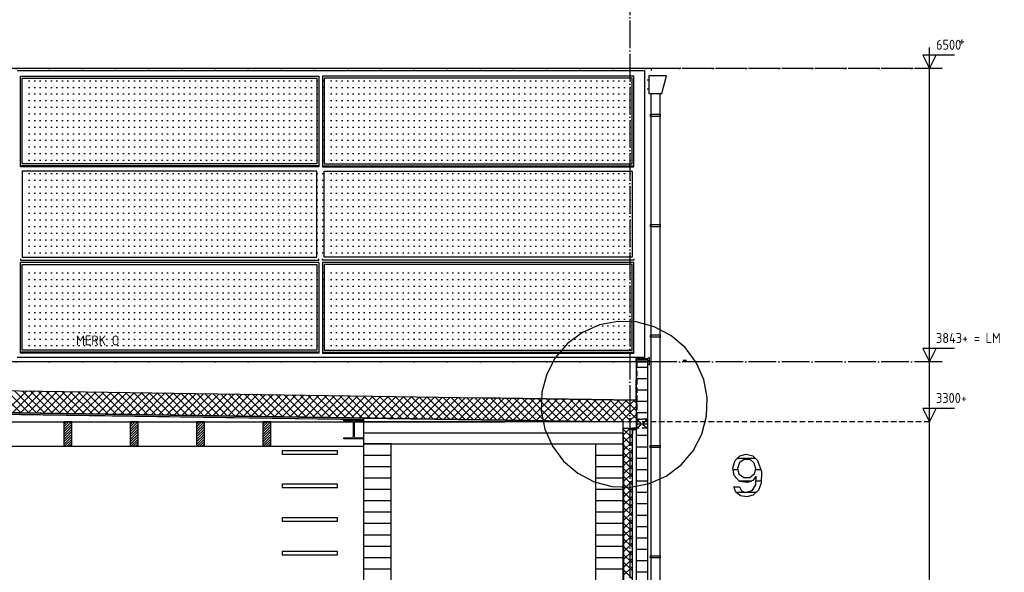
# Model space of a CAD drawing. Extents: x -34050 to 15826, y -13300 to 25096.
# Tile 14 of 40: x -10756 to -1846, y -5454 to -447. Entities that reach past the tile are written whole.
import ezdxf

# ---------------------------------------------------------------- set-up
doc = ezdxf.new("R2010")
doc.units = 0
doc.header["$MEASUREMENT"] = 0
for name, pattern in [('DASHDOT', [300, 250, -25, 0, -25]), ('DASHED', [75, 50, -25]), ('DOT', [50, 0, -50])]:
    doc.linetypes.add(name, pattern=pattern)
for name, color, linetype in [('LAYER01', 7, 'CONTINUOUS'), ('LAYER05', 7, 'CONTINUOUS'), ('LAYER107', 2, 'DOT'), ('LAYER21', 5, 'CONTINUOUS'), ('LAYER28', 1, 'CONTINUOUS'), ('LAYER30', 1, 'CONTINUOUS'), ('LAYER47', 2, 'CONTINUOUS'), ('LAYER49', 2, 'CONTINUOUS'), ('LAYER52', 7, 'DASHED')]:
    doc.layers.add(name, color=color, linetype=linetype)
doc.styles.get("Standard").update_dxf_attribs({"font": 'isocp.shx'})

msp = doc.modelspace()

# ---------------------------------------------------------------- linework, layer by layer
at = {"layer": 'LAYER01', "color": 1, "linetype": 'DASHDOT'}
for p, q in [((-5233.81235, 4645.8111), (-5233.81235, -10884.2514)), ((-2409.87435, -890.78255), (-31183.2489, -890.78255)), ((-2409.87435, -3547.781), (-31183.2489, -3547.781))]:
    msp.add_line(p, q, dxfattribs=at)
at = {"layer": 'LAYER01', "color": 5, "linetype": 'Continuous'}
for p, q in [((-2522.2494, -890.78255), (-2522.2494, -698.2817)), ((-2295.9997, -768.28135), (-2582.24905, -768.28135)), ((-2582.24905, -768.28135), (-2522.2494, -890.78255)), ((-2522.2494, -890.78255), (-2462.24975, -768.28135)), ((-2522.2494, -10040.78215), (-2522.2494, -890.78255)), ((-2522.2494, -3451.68725), (-2522.2494, -3259.18885)), ((-2295.9997, -3425.2823), (-2582.24905, -3425.2823)), ((-2582.24905, -3425.2823), (-2522.2494, -3547.781)), ((-2522.2494, -3547.781), (-2462.24975, -3425.2823)), ((-4722.6261, -3535.1883), (-4751.2497, -3535.1883)), ((-4751.2497, -3535.1883), (-4745.2488, -3547.43765)), ((-4745.2488, -3547.43765), (-4745.2488, -3528.18755)), ((-4745.2488, -3547.43765), (-4739.25055, -3535.1883)), ((-10744.3115, -4008.955), (-10947.4083, -3805.85595)), ((-10888.9961, -4006.7814), (-10691.91055, -3809.6958)), ((-10672.52195, -4010.03305), (-10875.61875, -3806.93625)), ((-10819.32985, -4007.8266), (-10622.2496, -3810.7437)), ((-10600.7324, -4011.11105), (-10803.8292, -3808.0143)), ((-10749.6689, -4008.87415), (-10552.5856, -3811.79125)), ((-10528.94285, -4012.1914), (-10732.03965, -3809.09235)), ((-10680.0049, -4009.92205), (-10482.9193, -3812.83645)), ((-10457.1533, -4013.2694), (-10660.2501, -3810.17305)), ((-10610.3409, -4010.96725), (-10413.25835, -3813.88395)), ((-10385.36375, -4014.34745), (-10588.46055, -3811.25105)), ((-10540.6769, -4012.01475), (-10343.59435, -3814.93185)), ((-10313.5742, -4015.42815), (-10516.671, -3812.3291)), ((-10471.01595, -4013.06265), (-10273.93035, -3815.9771)), ((-10241.78465, -4016.5062), (-10444.88145, -3813.4094)), ((-10401.34965, -4014.1079), (-10204.26635, -3817.0246)), ((-10169.9951, -4017.58425), (-10373.0919, -3814.48745)), ((-10331.68565, -4015.1554), (-10134.6054, -3818.0725)), ((-10098.20555, -4018.66455), (-10301.30235, -3815.5655)), ((-10262.0247, -4016.2033), (-10064.9391, -3819.11775)), ((-10026.416, -4019.7426), (-10229.5128, -3816.6462)), ((-10192.3584, -4017.24815), (-9995.2751, -3820.16525)), ((-9954.62645, -4020.8233), (-10157.72325, -3817.72425)), ((-10122.6944, -4018.29605), (-9925.6134, -3821.21315)), ((-9882.8369, -4021.9013), (-10085.9337, -3818.80455)), ((-10053.0327, -4019.34355), (-9855.9471, -3822.2584)), ((-9811.04735, -4022.97935), (-10014.14415, -3819.8826)), ((-9983.3664, -4020.3888), (-9786.28385, -3823.3059)), ((-9739.2578, -4024.0597), (-9942.3546, -3820.9606)), ((-9913.7024, -4021.4367), (-9716.62215, -3824.3538)), ((-9667.46825, -4025.1377), (-9870.56505, -3822.04095)), ((-9844.04145, -4022.4842), (-9646.95585, -3825.399)), ((-9595.6787, -4026.21575), (-9798.7755, -3823.11895)), ((-9774.37745, -4023.5321), (-9577.29185, -3826.44655)), ((-9523.88915, -4027.29605), (-9726.98595, -3824.197)), ((-9704.71115, -4024.57735), (-9507.6309, -3827.49445)), ((-9452.0996, -4028.3741), (-9655.1964, -3825.2777)), ((-9635.0502, -4025.62485), (-9437.9669, -3828.5446)), ((-9380.31005, -4029.45215), (-9583.40685, -3826.35575)), ((-9565.3862, -4026.67275), (-9368.30065, -3829.58715)), ((-9308.5205, -4030.53285), (-9511.6173, -3827.4338)), ((-9495.7199, -4027.71795), (-9298.6389, -3830.6347)), ((-9236.73095, -4031.61085), (-9439.82775, -3828.5141)), ((-9164.9414, -4032.6912), (-9368.0382, -3829.59215)), ((-9093.15185, -4033.76925), (-9296.24865, -3830.67015)), ((-2522.2494, -3994.6884), (-2522.2494, -3802.18775)), ((-9426.0582, -4028.7655), (-9228.9757, -3831.68525)), ((-9356.3942, -4029.8134), (-9159.3094, -3832.7278)), ((-9286.7279, -4030.8586), (-9089.64765, -3833.77535)), ((-9021.3623, -4034.84725), (-9224.4591, -3831.75085)), ((-9217.06695, -4031.90615), (-9019.98365, -3834.8259)), ((-8949.57275, -4035.92795), (-9152.66955, -3832.8289)), ((-9147.40295, -4032.95405), (-8950.3174, -3835.86845)), ((-8877.7832, -4037.006), (-9080.87995, -3833.90925)), ((-9077.73895, -4033.99885), (-8880.65645, -3836.91865)), ((-8805.99365, -4038.08405), (-9009.0904, -3834.98725)), ((-9008.07495, -4035.04675), (-8810.99245, -3837.96615)), ((-8938.414, -4036.0943), (-8741.32845, -3839.0091)), ((-8734.2041, -4039.16435), (-8937.30085, -3836.0653)), ((-8868.7477, -4037.1395), (-8671.66445, -3840.0593)), ((-8662.41455, -4040.2424), (-8865.5113, -3837.146)), ((-8799.0837, -4038.1874), (-8602.0012, -3841.1068)), ((-8590.625, -4041.3204), (-8793.72175, -3838.22365)), ((-8729.42275, -4039.2349), (-8532.3372, -3842.14975)), ((-8518.83545, -4042.40075), (-8721.9322, -3839.3017)), ((-8659.75645, -4040.28015), (-8462.6732, -3843.1999)), ((-8447.0459, -4043.4788), (-8650.14265, -3840.3824)), ((-8590.09245, -4041.32805), (-8393.01225, -3844.24745)), ((-8375.25635, -4044.5568), (-8578.3531, -3841.4604)), ((-8520.43075, -4042.37555), (-8323.3452, -3845.29)), ((-8303.4668, -4045.6375), (-8506.56355, -3842.53845)), ((-8450.7675, -4043.42575), (-8253.68195, -3846.34055)), ((-8231.67725, -4046.71555), (-8434.774, -3843.61875)), ((-8381.10045, -4044.4687), (-8184.02025, -3847.3881)), ((-8159.8854, -4047.7936), (-8362.98445, -3844.6968)), ((-8311.4395, -4045.5162), (-8114.35395, -3848.43065)), ((-8088.09585, -4048.8739), (-8291.1949, -3845.77485)), ((-8241.7755, -4046.5664), (-8044.68995, -3849.4812)), ((-8016.3063, -4049.95195), (-8219.40535, -3846.85555)), ((-8172.1092, -4047.60935), (-7975.029, -3850.5287)), ((-7944.51675, -4051.03265), (-8147.6158, -3847.9336)), ((-8102.44825, -4048.6595), (-7905.3627, -3851.57395)), ((-7872.7272, -4052.11065), (-8075.82625, -3849.0139)), ((-8032.78425, -4049.70705), (-7835.6987, -3852.62145)), ((-7800.93765, -4053.1887), (-8004.0367, -3850.09195)), ((-7963.118, -4050.7496), (-7766.037, -3853.66935)), ((-7729.1481, -4054.26905), (-7932.24715, -3851.16995)), ((-7893.45625, -4051.80015), (-7696.37375, -3854.71685)), ((-7657.35855, -4055.34705), (-7860.4576, -3852.25065)), ((-7823.79225, -4052.84765), (-7626.70745, -3855.7621)), ((-7585.569, -4056.4251), (-7788.66805, -3853.3283)), ((-7754.126, -4053.89025), (-7557.04575, -3856.81)), ((-7513.77945, -4057.5054), (-7716.8785, -3854.40635)), ((-7684.46505, -4054.9408), (-7487.38175, -3857.8575)), ((-7441.9899, -4058.58345), (-7645.08895, -3855.48705)), ((-7614.80105, -4055.9883), (-7417.71545, -3858.90275)), ((-7370.20035, -4059.6615), (-7573.2994, -3856.5651)), ((-7545.13475, -4057.03085), (-7348.0545, -3859.95065)), ((-7298.4108, -4060.7422), (-7501.50985, -3857.64315)), ((-7475.4738, -4058.08105), (-7278.3905, -3860.99815)), ((-7226.62125, -4061.8202), (-7429.7203, -3858.72345)), ((-7405.8098, -4059.12895), (-7208.7242, -3862.0434)), ((-7154.8317, -4062.89825), (-7357.93075, -3859.8015)), ((-7336.1458, -4060.1742), (-7139.0625, -3863.0913)), ((-7083.04215, -4063.9786), (-7286.1412, -3860.8795)), ((-7266.4818, -4061.2217), (-7069.39925, -3864.1388)), ((-7011.2526, -4065.0566), (-7214.35165, -3861.9602)), ((-7196.82085, -4062.2696), (-6999.73525, -3865.184)), ((-6939.46305, -4066.1373), (-7142.5621, -3863.03825)), ((-7127.15455, -4063.3148), (-6930.07125, -3866.2319)), ((-6867.6735, -4067.21535), (-7070.77255, -3864.1163)), ((-7057.49055, -4064.36235), (-6860.4103, -3867.27945)), ((-6795.88395, -4068.2934), (-6998.983, -3865.1966)), ((-6987.82885, -4065.41025), (-6790.74325, -3868.32465)), ((-6724.0944, -4069.3737), (-6927.19345, -3866.27465)), ((-6918.1656, -4066.45775), (-6721.08, -3869.3722)), ((-6652.30485, -4070.45175), (-6855.4039, -3867.3527)), ((-6848.4993, -4067.503), (-6651.4183, -3870.42005)), ((-6580.5153, -4071.52975), (-6783.61435, -3868.4334)), ((-6778.8376, -4068.55085), (-6581.752, -3871.4653)), ((-6508.72575, -4072.61045), (-6711.8248, -3869.51105)), ((-6709.1736, -4069.5984), (-6512.088, -3872.5128)), ((-6436.9362, -4073.68815), (-6640.03525, -3870.59175)), ((-6639.5073, -4070.6436), (-6442.42705, -3873.5607)), ((-6569.84635, -4071.6915), (-6372.76075, -3874.60595)), ((-6365.14625, -4074.76615), (-6568.2457, -3871.66975)), ((-6500.18235, -4072.73905), (-6303.09675, -3875.65345)), ((-6293.3567, -4075.84685), (-6496.45615, -3872.7478)), ((-6430.51605, -4073.78425), (-6233.43545, -3876.70135)), ((-6221.56715, -4076.9249), (-6424.6666, -3873.8281)), ((-6360.8547, -4074.83175), (-6163.77145, -3877.74885)), ((-6149.7776, -4078.00295), (-6352.87665, -3874.90615)), ((-6291.1907, -4075.87965), (-6094.10515, -3878.7941)), ((-6077.98805, -4079.08325), (-6281.0871, -3875.9842)), ((-6221.52445, -4076.9249), (-6024.4438, -3879.842)), ((-6006.1985, -4080.1613), (-6209.29755, -3877.0649)), ((-6151.8631, -4077.9724), (-5954.7802, -3880.8895)), ((-5934.40895, -4081.242), (-6137.508, -3878.14295)), ((-6082.1991, -4079.0203), (-5885.1139, -3881.93475)), ((-5862.6194, -4082.32), (-6065.71845, -3879.22095)), ((-6012.5328, -4080.06555), (-5815.4526, -3882.98265)), ((-5790.82985, -4083.39805), (-5993.9289, -3880.3013)), ((-5942.8715, -4081.11305), (-5745.78855, -3884.03015)), ((-5719.0403, -4084.4784), (-5922.13935, -3881.3793)), ((-5873.20785, -4082.16095), (-5676.1223, -3885.0754)), ((-5647.25075, -4085.5564), (-5850.3498, -3882.45735)), ((-5803.5412, -4083.2062), (-5606.46095, -3886.1229)), ((-5575.4612, -4086.63445), (-5778.56025, -3883.53805)), ((-5733.88025, -4084.2537), (-5536.79695, -3887.1708)), ((-5503.67165, -4087.71515), (-5706.7707, -3884.6157)), ((-5664.21625, -4085.3016), (-5467.13065, -3888.216)), ((-5431.8821, -4088.7928), (-5634.98115, -3885.69375)), ((-5594.5549, -4086.3491), (-5397.46935, -3889.26355)), ((-5360.09255, -4089.87085), (-5563.1916, -3886.77445)), ((-5524.8886, -4087.39435), (-5327.8057, -3890.3141)), ((-5288.303, -4090.95155), (-5491.39975, -3887.8525)), ((-5455.2273, -4088.44225), (-5258.1417, -3891.35665)), ((-5216.51345, -4092.02955), (-5419.6125, -3888.9328)), ((-5385.5633, -4089.48975), (-5188.4781, -3892.40415)), ((-5176.3447, -4061.4868), (-5347.82065, -3890.01085)), ((-5175.29945, -3991.82055), (-5276.0311, -3891.08885)), ((-5174.25425, -3922.1565), (-5204.24155, -3892.16955)), ((-5315.897, -4090.53495), (-5174.66315, -3949.30115)), ((-2295.9997, -3968.28115), (-2582.24905, -3968.28115)), ((-2582.24905, -3968.28115), (-2522.2494, -4090.78255)), ((-2522.2494, -4090.78255), (-2462.24975, -3968.28115)), ((-10309.9945, -4090.7799), (-10355.25055, -4136.0382)), ((-10332.62255, -4090.78255), (-10355.25055, -4113.4102)), ((-10287.36875, -4090.78255), (-10355.2475, -4158.66125)), ((-9732.6233, -4090.7799), (-9755.2513, -4113.4102)), ((-9709.99755, -4090.78255), (-9755.2513, -4136.0382)), ((-9687.36955, -4090.78255), (-9755.2513, -4158.66625)), ((-9109.99375, -4090.7799), (-9155.2498, -4136.0382)), ((-9132.62175, -4090.78255), (-9155.2498, -4113.4102)), ((-9087.3657, -4090.7799), (-9155.24675, -4158.66395)), ((-8532.62255, -4090.7799), (-8555.25055, -4113.4102)), ((-8509.9945, -4090.7799), (-8555.25055, -4136.0382)), ((-8487.36875, -4090.78255), (-8555.25055, -4158.66625)), ((-5246.23565, -4091.5825), (-5175.7389, -4021.0884)), ((-10284.25065, -4132.9178), (-10355.25055, -4203.92)), ((-10284.25065, -4155.5485), (-10355.25055, -4226.548)), ((-10284.24835, -4110.29015), (-10355.2475, -4181.29195)), ((-10284.25065, -4178.1765), (-10355.2475, -4249.1707)), ((-9684.2491, -4110.29015), (-9755.2536, -4181.29425)), ((-9684.2491, -4132.9178), (-9755.2513, -4203.9173)), ((-9684.24685, -4155.5435), (-9755.2513, -4226.54535)), ((-9684.2491, -4178.17155), (-9755.2513, -4249.17335)), ((-9084.2499, -4132.92045), (-9155.2498, -4203.92)), ((-9084.2499, -4155.5485), (-9155.2498, -4226.548)), ((-9084.2476, -4110.29245), (-9155.24675, -4181.29195)), ((-9084.2499, -4178.1765), (-9155.24675, -4249.1707)), ((-8484.24835, -4110.29015), (-8555.25285, -4181.29425)), ((-8484.25065, -4132.9178), (-8555.25055, -4203.9173)), ((-8484.25065, -4155.5458), (-8555.25055, -4226.54535)), ((-8484.25065, -4178.17385), (-8555.25055, -4249.17335)), ((-5293.8118, -4209.87015), (-5230.7194, -4146.7781)), ((-5213.8096, -4236.1538), (-5293.8118, -4156.15195)), ((-5213.8096, -4165.4423), (-5232.47415, -4146.7804)), ((-10284.25065, -4200.8045), (-10355.2475, -4271.7987)), ((-10284.2537, -4223.43255), (-10355.2475, -4294.42675)), ((-10284.2537, -4246.06055), (-10349.971, -4311.77825)), ((-10284.2537, -4268.6886), (-10327.34835, -4311.78095)), ((-9684.2491, -4223.4276), (-9755.2536, -4294.4294)), ((-9684.2491, -4200.79955), (-9755.2513, -4271.8014)), ((-9684.2491, -4246.0556), (-9749.9771, -4311.78095)), ((-9684.24685, -4268.68095), (-9727.3491, -4311.78095)), ((-9084.2476, -4200.79955), (-9155.24675, -4271.7987)), ((-9084.2476, -4223.4276), (-9155.24675, -4294.42675)), ((-9084.2499, -4246.0556), (-9149.97025, -4311.77825)), ((-9084.2499, -4268.68325), (-9127.3422, -4311.77825)), ((-8484.2537, -4223.42985), (-8555.25285, -4294.4294)), ((-8484.25065, -4200.80185), (-8555.25055, -4271.8014)), ((-8484.2537, -4246.0579), (-8549.97635, -4311.78095)), ((-8484.25065, -4268.68325), (-8527.34835, -4311.78095)), ((-5293.8118, -4280.58205), (-5213.81225, -4200.5825)), ((-5213.8096, -4306.8653), (-5293.8118, -4226.8635)), ((-5293.80915, -4351.2909), (-5213.8096, -4271.29135)), ((-10284.25065, -4291.31125), (-10304.7203, -4311.78095)), ((-9684.24685, -4291.309), (-9704.72105, -4311.78095)), ((-9084.2499, -4291.31125), (-9104.71955, -4311.78095)), ((-8484.25065, -4291.31125), (-8504.7226, -4311.7836)), ((-5213.8096, -4377.57455), (-5293.8118, -4297.57235)), ((-5293.8118, -4422.0024), (-5213.81225, -4342.00285)), ((-5293.81445, -4492.7166), (-5213.8096, -4412.7117)), ((-5213.8096, -4448.28605), (-5293.8118, -4368.28385)), ((-5213.8096, -4518.99755), (-5293.8118, -4438.99535)), ((-5293.8118, -4563.42545), (-5213.81225, -4483.4236)), ((-5213.8096, -4589.7068), (-5293.8118, -4509.70725)), ((-5293.81445, -4634.13695), (-5213.8096, -4554.13245)), ((-5213.8096, -4660.4183), (-5293.8118, -4580.4161)), ((-5293.8118, -4704.8462), (-5213.81225, -4624.844)), ((-5213.8096, -4731.12715), (-5293.8118, -4651.1276)), ((-5293.8118, -4775.5577), (-5213.81225, -4695.55815)), ((-5213.8096, -4801.8387), (-5293.8118, -4721.83915)), ((-5293.8118, -4846.26655), (-5213.8096, -4766.267)), ((-5213.8096, -4872.5502), (-5293.8118, -4792.54835)), ((-5293.8118, -4916.97805), (-5213.81225, -4836.97855)), ((-5213.8096, -4943.25945), (-5293.8118, -4863.2599)), ((-5213.8096, -5013.97095), (-5293.8118, -4933.9714)), ((-5293.8118, -5058.3988), (-5213.81225, -4978.3993)), ((-5293.80915, -4987.6873), (-5213.8096, -4907.68775)), ((-5213.8096, -5084.68245), (-5293.8118, -5004.68025)), ((-5213.81225, -5155.3913), (-5293.8118, -5075.39175)), ((-5293.80915, -5129.10765), (-5213.8096, -5049.1081)), ((-5293.8118, -5199.8192), (-5213.81225, -5119.81965)), ((-5213.81225, -5226.10285), (-5293.8118, -5146.1033)), ((-5293.81445, -5270.53335), (-5213.8096, -5190.52885)), ((-5213.81225, -5296.81435), (-5293.8118, -5216.8125)), ((-5293.8118, -5341.2426), (-5213.8096, -5261.2404)), ((-5213.81225, -5367.52355), (-5293.8118, -5287.52405)), ((-5293.8118, -5411.9541), (-5213.81225, -5331.95455)), ((-5213.81225, -5438.2351), (-5293.8118, -5358.23555)), ((-5293.8118, -5482.66295), (-5213.8096, -5402.6634)), ((-5213.81225, -5508.9466), (-5293.8118, -5428.9444))]:
    msp.add_line(p, q, dxfattribs=at)
at = {"layer": 'LAYER01', "color": 1, "linetype": 'Continuous'}
for p, q in [((-5038.81185, -890.78255), (-27449.81385, -890.78255)), ((-5038.81185, -908.7805), (-5038.81185, -890.78255)), ((-5173.8125, -3547.781), (-27652.24915, -3547.781)), ((-5080.12465, -3518.12475), (-5180.56335, -3520.75005)), ((-5180.56335, -3520.75005), (-5180.56335, -3546.751)), ((-5173.24945, -3529.12445), (-5073.2502, -3529.12445)), ((-5173.24945, -3547.12485), (-5173.24945, -3529.12445)), ((-5073.2502, -3547.12485), (-5173.24945, -3547.12485)), ((-5056.12565, -3508.12455), (-5080.12465, -3518.12475)), ((-5073.2502, -3529.12445), (-5073.2502, -3547.12485)), ((-5056.12565, -3575.1251), (-5056.12565, -3508.12455)), ((-5066.1255, -3567.12455), (-5056.12565, -3575.1251)), ((-16340.06195, -3724.81385), (-5173.8125, -3892.62655)), ((-5173.8125, -3892.62655), (-5176.8116, -4092.62545)), ((-7643.25105, -4073.5317), (-16429.187, -3941.5001)), ((-16428.9383, -3923.4997), (-7643.0008, -4055.5313)), ((-5176.8116, -4092.62545), (-16343.06335, -3924.8127)), ((-7643.25105, -4073.5317), (-11106.8115, -4018.6241)), ((-11106.8115, -4090.78255), (-6365.3763, -4090.78255)), ((-10284.25065, -4090.78255), (-10355.25055, -4090.78255)), ((-10355.25055, -4090.78255), (-10355.25055, -4311.78095)), ((-10284.25065, -4311.78095), (-10284.25065, -4090.78255)), ((-9684.2491, -4090.78255), (-9755.2513, -4090.78255)), ((-9755.2513, -4090.78255), (-9755.2513, -4311.78095)), ((-9684.2491, -4311.78095), (-9684.2491, -4090.78255)), ((-9084.2499, -4090.78255), (-9155.2498, -4090.78255)), ((-9155.2498, -4090.78255), (-9155.2498, -4311.78095)), ((-9084.2499, -4311.78095), (-9084.2499, -4090.78255)), ((-8484.25065, -4090.78255), (-8555.25055, -4090.78255)), ((-8555.25055, -4090.78255), (-8555.25055, -4311.78095)), ((-8484.25065, -4311.78095), (-8484.25065, -4090.78255)), ((-7643.25105, -4090.78255), (-7643.0008, -4055.5313)), ((-7643.0008, -4055.5313), (-7643.25105, -4073.5317)), ((-7643.25105, -4090.78255), (-7643.25105, -4073.5317)), ((-6365.3763, -4090.78255), (-7643.25105, -4090.78255)), ((-5293.8118, -4090.78255), (-7643.25105, -4090.78255)), ((-7643.0008, -4055.5313), (-5293.8118, -4090.78255)), ((-5293.8118, -8015.78215), (-5293.8118, -4146.7804)), ((-5293.8118, -4146.7804), (-5213.81225, -4146.7804)), ((-5213.81225, -4146.7804), (-5213.81225, -8015.78215)), ((-11106.8115, -4311.78095), (-7643.25105, -4311.78095)), ((-10355.25055, -4311.78095), (-10284.25065, -4311.78095)), ((-9755.2513, -4311.78095), (-9684.2491, -4311.78095)), ((-9155.2498, -4311.78095), (-9084.2499, -4311.78095)), ((-8555.25055, -4311.78095), (-8484.25065, -4311.78095)), ((-7880.56335, -4352.50015), (-8380.56335, -4352.50015)), ((-8380.56335, -4352.50015), (-8380.56335, -4382.5001)), ((-7880.56335, -4382.5001), (-7880.56335, -4352.50015)), ((-8380.56335, -4382.5001), (-7880.56335, -4382.5001)), ((-7880.56335, -4656.34345), (-8380.56335, -4656.34345)), ((-8380.56335, -4656.34345), (-8380.56335, -4686.3434)), ((-8380.56335, -4686.3434), (-7880.56335, -4686.3434)), ((-7880.56335, -4686.3434), (-7880.56335, -4656.34345)), ((-7880.56335, -4960.15665), (-8380.56335, -4960.15665)), ((-8380.56335, -4960.15665), (-8380.56335, -4990.15615)), ((-7880.56335, -4990.15615), (-7880.56335, -4960.15665)), ((-8380.56335, -4990.15615), (-7880.56335, -4990.15615)), ((-7880.56335, -5263.99995), (-8380.56335, -5263.99995)), ((-8380.56335, -5263.99995), (-8380.56335, -5293.9995)), ((-8380.56335, -5293.9995), (-7880.56335, -5293.9995)), ((-7880.56335, -5293.9995), (-7880.56335, -5263.99995))]:
    msp.add_line(p, q, dxfattribs=at)
at = {"layer": 'LAYER01', "color": 5, "linetype": 'DASHED'}
for p, q in [((-2522.2494, -890.78255), (-5304.00125, -890.78255)), ((-2522.2494, -4090.78255), (-5253.99895, -4090.78255)), ((-5173.8125, -4065.96795), (-5073.81325, -4065.96795)), ((-5173.8125, -4148.96925), (-5073.81325, -4065.96795)), ((-5073.81325, -4065.96795), (-5173.8125, -4065.96795)), ((-5173.8125, -4065.96795), (-5073.81325, -4148.96925)), ((-5073.81325, -4065.96795), (-5073.81325, -4148.96925)), ((-5073.81325, -4148.96925), (-5173.8125, -4148.96925))]:
    msp.add_line(p, q, dxfattribs=at)
at = {"layer": 'LAYER01', "color": 3, "linetype": 'DOT'}
for p, q in [((-10669.24975, -1000.1382), (-7938.0638, -1000.1382)), ((-10669.24975, -1060.13785), (-7938.0638, -1060.13785)), ((-7938.0638, -1000.1382), (-5152.81295, -1000.1382)), ((-7938.0638, -1060.13785), (-5152.81295, -1060.13785)), ((-10669.24975, -1120.1375), (-7938.0638, -1120.1375)), ((-7938.0638, -1120.1375), (-5152.81295, -1120.1375)), ((-10669.24975, -1180.13715), (-7938.0638, -1180.13715)), ((-10669.24975, -1240.1394), (-7938.0638, -1240.1394)), ((-7938.0638, -1180.13715), (-5152.81295, -1180.13715)), ((-7938.0638, -1240.1394), (-5152.81295, -1240.1394)), ((-10669.24975, -1300.13905), (-7938.0638, -1300.13905)), ((-7938.0638, -1300.13905), (-5152.81295, -1300.13905)), ((-10669.24975, -1360.1387), (-7938.0638, -1360.1387)), ((-10669.24975, -1420.13835), (-7938.0638, -1420.13835)), ((-7938.0638, -1360.1387), (-5152.81295, -1360.1387)), ((-7938.0638, -1420.13835), (-5152.81295, -1420.13835)), ((-10669.24975, -1480.138), (-7938.0638, -1480.138)), ((-7938.0638, -1480.138), (-5152.81295, -1480.138)), ((-10669.24975, -1540.13765), (-7938.0638, -1540.13765)), ((-10669.24975, -1600.13735), (-7938.0638, -1600.13735)), ((-7938.0638, -1540.13765), (-5152.81295, -1540.13765)), ((-7938.0638, -1600.13735), (-5152.81295, -1600.13735)), ((-10669.24975, -1660.137), (-7938.0638, -1660.137)), ((-7938.0638, -1660.137), (-5152.81295, -1660.137)), ((-10669.24975, -1720.1391), (-7938.0638, -1720.1391)), ((-7938.0638, -1720.1391), (-5152.81295, -1720.1391)), ((-10669.24975, -1840.13865), (-7938.0638, -1840.13865)), ((-7938.0638, -1840.13865), (-5152.81295, -1840.13865)), ((-10669.24975, -1900.1383), (-7938.0638, -1900.1383)), ((-7938.0638, -1900.1383), (-5152.81295, -1900.1383)), ((-10669.24975, -1960.13795), (-7938.0638, -1960.13795)), ((-10669.24975, -2020.1376), (-7938.0638, -2020.1376)), ((-7938.0638, -1960.13795), (-5152.81295, -1960.13795)), ((-7938.0638, -2020.1376), (-5152.81295, -2020.1376)), ((-10669.24975, -2080.13725), (-7938.0638, -2080.13725)), ((-7938.0638, -2080.13725), (-5152.81295, -2080.13725)), ((-10669.24975, -2140.1394), (-7938.0638, -2140.1394)), ((-10669.24975, -2200.13905), (-7938.0638, -2200.13905)), ((-7938.0638, -2140.1394), (-5152.81295, -2140.1394)), ((-7938.0638, -2200.13905), (-5152.81295, -2200.13905)), ((-10669.24975, -2260.1387), (-7938.0638, -2260.1387)), ((-7938.0638, -2260.1387), (-5152.81295, -2260.1387)), ((-10669.24975, -2320.13835), (-7938.0638, -2320.13835)), ((-10669.24975, -2380.138), (-7938.0638, -2380.138)), ((-7938.0638, -2320.13835), (-5152.81295, -2320.13835)), ((-7938.0638, -2380.138), (-5152.81295, -2380.138)), ((-10669.24975, -2440.13765), (-7938.0638, -2440.13765)), ((-7938.0638, -2440.13765), (-5152.81295, -2440.13765)), ((-10669.24975, -2500.13735), (-7938.0638, -2500.13735)), ((-10669.24975, -2560.137), (-7938.0638, -2560.137)), ((-7938.0638, -2500.13735), (-5152.81295, -2500.13735)), ((-7938.0638, -2560.137), (-5152.81295, -2560.137)), ((-10669.24975, -2740.13865), (-7938.0638, -2740.13865)), ((-7938.0638, -2740.13865), (-5152.81295, -2740.13865)), ((-10669.24975, -2800.1383), (-7938.0638, -2800.1383)), ((-7938.0638, -2800.1383), (-5152.81295, -2800.1383)), ((-10669.24975, -2860.13795), (-7938.0638, -2860.13795)), ((-10669.24975, -2920.1376), (-7938.0638, -2920.1376)), ((-7938.0638, -2860.13795), (-5152.81295, -2860.13795)), ((-7938.0638, -2920.1376), (-5152.81295, -2920.1376)), ((-10669.24975, -2980.13725), (-7938.0638, -2980.13725)), ((-7938.0638, -2980.13725), (-5152.81295, -2980.13725)), ((-10669.24975, -3040.1394), (-7938.0638, -3040.1394)), ((-10669.24975, -3100.13905), (-7938.0638, -3100.13905)), ((-7938.0638, -3040.1394), (-5152.81295, -3040.1394)), ((-7938.0638, -3100.13905), (-5152.81295, -3100.13905)), ((-10669.24975, -3160.1387), (-7938.0638, -3160.1387)), ((-7938.0638, -3160.1387), (-5152.81295, -3160.1387)), ((-10669.24975, -3220.13855), (-7938.0638, -3220.13855)), ((-10669.24975, -3280.138), (-7938.0638, -3280.138)), ((-7938.0638, -3220.13855), (-5152.81295, -3220.13855)), ((-7938.0638, -3280.138), (-5152.81295, -3280.138)), ((-10669.24975, -3340.13785), (-7938.0638, -3340.13785)), ((-7938.0638, -3340.13785), (-5152.81295, -3340.13785)), ((-10669.24975, -3400.13735), (-7938.0638, -3400.13735)), ((-10669.24975, -3460.1372), (-7938.0638, -3460.1372)), ((-7938.0638, -3400.13735), (-5152.81295, -3400.13735)), ((-7938.0638, -3460.1372), (-5152.81295, -3460.1372))]:
    msp.add_line(p, q, dxfattribs=at)
at = {"layer": 'LAYER01', "color": 3, "linetype": 'DASHED'}
for p, q in [((-5171.8132, -3553.12575), (-5171.8132, -4149.0326)), ((-5171.8132, -4149.0326), (-5211.2499, -4149.0326)), ((-5211.2499, -4149.0326), (-5211.2499, -4215.1264))]:
    msp.add_line(p, q, dxfattribs=at)
at = {"layer": 'LAYER01', "color": 3, "linetype": 'Continuous'}
for p, q in [((-5293.8118, -4090.78255), (-7643.25105, -4090.78255)), ((-7643.25105, -4090.78255), (-7643.25105, -4290.7814)), ((-5293.24875, -4290.7814), (-5293.8118, -4090.78255)), ((-7393.2495, -4290.7814), (-7643.25105, -4290.7814)), ((-7643.25105, -4290.7814), (-7643.25105, -7590.78065)), ((-7643.25105, -4290.7814), (-5293.24875, -4290.7814)), ((-7393.2495, -6790.78215), (-7393.2495, -4290.7814)), ((-5543.81295, -4440.1264), (-5543.2499, -4290.7814)), ((-5543.2499, -4290.7814), (-5293.24875, -4290.7814)), ((-5293.24875, -4290.7814), (-5293.24875, -8015.78215)), ((-5543.81295, -7765.78065), (-5543.81295, -4440.1264)), ((-5543.81295, -4440.1264), (-5543.81295, -4440.1264))]:
    msp.add_line(p, q, dxfattribs=at)
at = {"layer": 'LAYER01', "color": 6, "linetype": 'Continuous'}
for p, q in [((-5293.5215, -4193.90985), (-7643.25105, -4193.90985)), ((-7393.2495, -4393.9087), (-7643.25105, -4393.9087)), ((-5293.24875, -4393.9087), (-5543.6386, -4393.9087)), ((-7393.2495, -4497.036), (-7643.25105, -4497.036)), ((-5293.24875, -4497.036), (-5543.81295, -4497.036)), ((-7393.2495, -4600.16365), (-7643.25105, -4600.16365)), ((-5293.24875, -4600.16365), (-5543.81295, -4600.16365)), ((-7393.2495, -4703.29095), (-7643.25105, -4703.29095)), ((-5293.24875, -4703.29095), (-5543.81295, -4703.29095)), ((-7393.2495, -4806.41825), (-7643.25105, -4806.41825)), ((-5293.24875, -4806.41825), (-5543.81295, -4806.41825)), ((-7393.2495, -4909.54325), (-7643.25105, -4909.54325)), ((-5293.24875, -4909.54325), (-5543.81295, -4909.54325)), ((-7393.2495, -5012.6705), (-7643.25105, -5012.6705)), ((-5293.24875, -5012.6705), (-5543.81295, -5012.6705)), ((-7393.2495, -5115.7982), (-7643.25105, -5115.7982)), ((-5293.24875, -5115.7982), (-5543.81295, -5115.7982)), ((-7393.2495, -5218.9255), (-7643.25105, -5218.9255)), ((-5293.24875, -5218.9255), (-5543.81295, -5218.9255)), ((-7393.2495, -5322.05315), (-7643.25105, -5322.05315)), ((-5293.24875, -5322.05315), (-5543.81295, -5322.05315)), ((-7393.2495, -5425.18045), (-7643.25105, -5425.18045)), ((-5293.24875, -5425.18045), (-5543.81295, -5425.18045))]:
    msp.add_line(p, q, dxfattribs=at)
at = {"layer": 'LAYER05', "color": 1, "linetype": 'Continuous'}
for p, q in [((-5343.948, -3180.17405), (-5509.655, -3212.18835)), ((-5176.44575, -3185.7004), (-5343.948, -3180.17405)), ((-5013.2099, -3228.57055), (-5176.44575, -3185.7004)), ((-5664.0671, -3280.3074), (-5799.42625, -3381.1096)), ((-5509.655, -3212.18835), (-5664.0671, -3280.3074)), ((-4863.62495, -3306.72225), (-5013.2099, -3228.57055)), ((-5799.42625, -3381.1096), (-5908.93325, -3509.531)), ((-4735.20355, -3416.22925), (-4863.62495, -3306.72225)), ((-4634.4013, -3551.58805), (-4735.20355, -3416.22925)), ((-5908.93325, -3509.531), (-5987.08495, -3659.116)), ((-4566.28225, -3706.0005), (-4634.4013, -3551.58805)), ((-5987.08495, -3659.116), (-6029.9553, -3822.35185)), ((-4534.3136, -3871.12425), (-4566.28225, -3706.0005)), ((-6029.9553, -3822.35185), (-6035.48165, -3989.85405)), ((-4539.79415, -4039.20975), (-4534.2678, -3871.70755)), ((-4534.3136, -3871.12425), (-4534.3136, -3871.12425)), ((-6035.48165, -3989.85405), (-6003.4672, -4155.56105)), ((-4582.6645, -4202.4456), (-4539.79415, -4039.20975)), ((-6003.4672, -4155.56105), (-5935.34815, -4309.97315)), ((-4660.8162, -4352.03055), (-4582.6645, -4202.4456)), ((-5935.34815, -4309.97315), (-5834.5459, -4445.33235)), ((-4770.3232, -4480.45195), (-4660.8162, -4352.03055)), ((-5834.5459, -4445.33235), (-5706.1245, -4554.8393)), ((-4905.68235, -4581.2542), (-4770.3232, -4480.45195)), ((-5706.1245, -4554.8393), (-5556.53955, -4632.99105)), ((-5060.09445, -4649.37285), (-4905.68235, -4581.2542)), ((-5556.53955, -4632.99105), (-5393.3037, -4675.861)), ((-5393.3037, -4675.861), (-5225.80145, -4681.38735)), ((-5225.80145, -4681.38735), (-5060.09445, -4649.37285))]:
    msp.add_line(p, q, dxfattribs=at)
at = {"layer": 'LAYER05', "color": 3, "linetype": 'Continuous'}
for p, q in [((-4303.26195, -4507.44515), (-4282.9441, -4440.84585)), ((-4282.9365, -4440.8764), (-4239.17505, -4399.6952)), ((-4240.00055, -4456.5315), (-4199.2157, -4426.9909)), ((-4239.17505, -4399.6952), (-4180.8769, -4384.6283)), ((-4199.2157, -4426.9909), (-4149.04175, -4429.3968)), ((-4180.8769, -4384.6283), (-4122.7001, -4399.4198)), ((-4149.04175, -4429.3968), (-4111.27625, -4462.6915)), ((-4122.7001, -4399.4198), (-4078.7796, -4440.3412)), ((-4078.68845, -4440.4068), (-4044.31875, -4540.1741)), ((-4291.12625, -4575.75075), (-4303.26195, -4507.44515)), ((-4256.31945, -4511.1107), (-4239.97, -4456.44035)), ((-4244.12575, -4566.8743), (-4256.31945, -4511.1107)), ((-4111.25105, -4462.656), (-4096.5679, -4512.45385)), ((-4096.5679, -4512.45385), (-4109.20105, -4562.8021)), ((-4044.31875, -4540.1741), (-4046.80025, -4645.475)), ((-4241.41425, -4629.55475), (-4291.1541, -4575.74805)), ((-4202.03055, -4598.12355), (-4244.1738, -4566.8438)), ((-4169.18795, -4641.1556), (-4241.41425, -4629.55475)), ((-4149.45335, -4596.5534), (-4202.03055, -4598.12355)), ((-4123.0709, -4623.10715), (-4169.1021, -4641.16555)), ((-4109.24875, -4562.81205), (-4149.45335, -4596.5534)), ((-4092.87415, -4583.9077), (-4123.0709, -4623.10715)), ((-4094.93675, -4662.2509), (-4092.87185, -4584.0542)), ((-4275.19075, -4728.34245), (-4293.2091, -4677.9236)), ((-4293.1862, -4677.93885), (-4266.62485, -4677.93885)), ((-4266.62485, -4677.93885), (-4242.06315, -4677.93885)), ((-4242.06315, -4677.93885), (-4224.29505, -4714.67935)), ((-4224.29505, -4714.67935), (-4186.8576, -4731.0539)), ((-4186.87515, -4731.0642), (-4128.191, -4713.63945)), ((-4128.191, -4713.63945), (-4094.9394, -4662.3142)), ((-4069.9787, -4709.08735), (-4119.4458, -4755.61335)), ((-4046.7499, -4645.5002), (-4069.9787, -4709.08735)), ((-4231.8737, -4759.6882), (-4275.19075, -4728.34245)), ((-4175.2571, -4770.12215), (-4231.93205, -4759.68055)), ((-4119.43815, -4755.5931), (-4175.2571, -4770.12215))]:
    msp.add_line(p, q, dxfattribs=at)
at = {"layer": 'LAYER05', "color": 2, "linetype": 'Continuous'}
for p, q in [((-4093.49785, -4421.7045), (-4267.8772, -4421.7045)), ((-4256.0089, -4524.83175), (-4303.28215, -4524.83175)), ((-4047.11075, -4524.83175), (-4097.0928, -4524.83175)), ((-4130.2006, -4627.95675), (-4244.29475, -4627.95675)), ((-4043.771, -4627.95675), (-4090.9733, -4627.95675)), ((-4186.5219, -4731.08445), (-4273.04765, -4731.08445)), ((-4087.7342, -4731.08445), (-4175.7267, -4731.08445))]:
    msp.add_line(p, q, dxfattribs=at)
at = {"layer": 'LAYER21', "color": 3, "linetype": 'Continuous'}
for p, q in [((-5173.8125, -8015.78215), (-5173.8125, -3547.781)), ((-5173.8125, -3547.781), (-5073.81325, -3547.781)), ((-5073.81325, -3547.781), (-5073.81325, -8015.78215))]:
    msp.add_line(p, q, dxfattribs=at)
at = {"layer": 'LAYER21', "color": 2, "linetype": 'Continuous'}
for p, q in [((-5073.81325, -3596.6877), (-5173.8125, -3596.6877)), ((-5073.81325, -3699.815), (-5173.8125, -3699.815)), ((-5073.81325, -3802.94265), (-5173.8125, -3802.94265)), ((-5073.81325, -3906.0673), (-5173.8125, -3906.0673)), ((-5073.81325, -4009.19495), (-5173.8125, -4009.19495)), ((-5073.81325, -4112.32225), (-5173.8125, -4112.32225)), ((-5073.81325, -4215.4495), (-5173.8125, -4215.4495)), ((-5073.81325, -4318.5772), (-5173.8125, -4318.5772)), ((-5073.81325, -4421.7045), (-5173.8125, -4421.7045)), ((-5073.81325, -4524.83175), (-5173.8125, -4524.83175)), ((-5073.81325, -4627.95945), (-5173.8125, -4627.95945)), ((-5073.81325, -4731.08445), (-5173.8125, -4731.08445)), ((-5073.81325, -4834.21175), (-5173.8125, -4834.21175)), ((-5073.81325, -4937.339), (-5173.8125, -4937.339)), ((-5073.81325, -5040.4667), (-5173.8125, -5040.4667)), ((-5073.81325, -5143.594), (-5173.8125, -5143.594)), ((-5073.81325, -5246.72125), (-5173.8125, -5246.72125)), ((-5073.81325, -5349.84895), (-5173.8125, -5349.84895)), ((-5073.81325, -5452.97625), (-5173.8125, -5452.97625))]:
    msp.add_line(p, q, dxfattribs=at)
at = {"layer": 'LAYER28', "color": 3, "linetype": 'Continuous'}
for p, q in [((-7823.2498, -4073.5317), (-7643.25105, -4073.5317)), ((-7823.2498, -4082.032), (-7823.2498, -4073.5317)), ((-7751.25045, -4082.032), (-7823.2498, -4082.032)), ((-7740.64255, -4086.42235), (-7751.25045, -4082.0297)), ((-7736.24955, -4097.03065), (-7740.64255, -4086.42235)), ((-7736.24955, -4221.03155), (-7736.24955, -4097.03065)), ((-7730.2513, -4097.03065), (-7730.2513, -4221.03155)), ((-7725.856, -4086.425), (-7730.24825, -4097.03065)), ((-7715.24965, -4082.032), (-7725.856, -4086.425)), ((-7643.25105, -4082.032), (-7715.24965, -4082.032)), ((-7643.25105, -4073.5317), (-7643.25105, -4082.032)), ((-7823.2498, -4244.5305), (-7823.2498, -4236.03285)), ((-7823.2498, -4236.03285), (-7751.25045, -4236.03285)), ((-7643.25105, -4244.5305), (-7823.2498, -4244.5305)), ((-7751.25045, -4236.03285), (-7740.64255, -4231.63985)), ((-7740.64255, -4231.63985), (-7736.24955, -4221.03155)), ((-7730.2513, -4221.03155), (-7725.8583, -4231.63985)), ((-7725.8583, -4231.63985), (-7715.24965, -4236.03285)), ((-7715.24965, -4236.03285), (-7643.25105, -4236.03285)), ((-7643.25105, -4236.03285), (-7643.25105, -4244.5305))]:
    msp.add_line(p, q, dxfattribs=at)
at = {"layer": 'LAYER28', "color": 1, "linetype": 'Continuous'}
for p, q in [((-7760.52855, -4082.032), (-7769.02925, -4073.5317)), ((-7730.2513, -4112.30965), (-7736.24955, -4106.31105)), ((-7743.8736, -4244.5305), (-7752.372, -4236.03285))]:
    msp.add_line(p, q, dxfattribs=at)
at = {"layer": 'LAYER30', "color": 1, "linetype": 'Continuous'}
for p, q in [((-10777.31325, -908.7805), (-5100.81365, -908.7805)), ((-10749.3126, -959.7824), (-8049.0631, -959.7824)), ((-10749.3126, -1779.7804), (-10749.3126, -959.7824)), ((-10732.312, -1752.78225), (-10732.312, -975.78075)), ((-10732.312, -975.78075), (-8066.0637, -975.78075)), ((-10732.312, -1752.78225), (-10732.312, -975.78075)), ((-10732.312, -975.78075), (-8066.0637, -975.78075)), ((-8066.0637, -975.78075), (-8066.0637, -1752.78225)), ((-8066.0637, -975.78075), (-8066.0637, -1752.78225)), ((-8049.0631, -959.7824), (-8049.0631, -1779.7804)), ((-5197.8115, -959.7824), (-8016.0637, -959.7824)), ((-8016.0637, -959.7824), (-8016.0637, -1779.7804)), ((-7999.0631, -975.78075), (-7999.0631, -1752.78225)), ((-5214.8121, -975.78075), (-7999.0631, -975.78075)), ((-5214.8121, -975.78075), (-7999.0631, -975.78075)), ((-7999.0631, -975.78075), (-7999.0631, -1752.78225)), ((-5214.8121, -1752.78225), (-5214.8121, -975.78075)), ((-5197.8115, -1779.7804), (-5197.8115, -959.7824)), ((-5100.81365, -908.7805), (-5100.81365, -3508.78105)), ((-8049.0631, -1769.78035), (-10749.3126, -1769.78035)), ((-8049.0631, -1779.7804), (-10749.3126, -1779.7804)), ((-8066.0637, -1752.78225), (-10732.312, -1752.78225)), ((-8066.0637, -1752.78225), (-10732.312, -1752.78225)), ((-8016.0637, -1769.78035), (-5197.8115, -1769.78035)), ((-8016.0637, -1779.7804), (-5197.8115, -1779.7804)), ((-7999.0631, -1752.78225), (-5214.8121, -1752.78225)), ((-7999.0631, -1752.78225), (-5214.8121, -1752.78225)), ((-8066.0637, -1819.78265), (-10732.312, -1819.78265)), ((-10732.312, -1819.78265), (-10732.312, -2597.78135)), ((-8066.0637, -2597.78135), (-8066.0637, -1819.78265)), ((-7999.0631, -2597.78135), (-7999.0631, -1819.78265)), ((-7999.0631, -1819.78265), (-5214.8121, -1819.78265)), ((-5214.8121, -1819.78265), (-5214.8121, -2597.78135)), ((-10749.3126, -2614.78195), (-10749.3126, -2624.782)), ((-10749.3126, -2624.782), (-8049.0631, -2624.782)), ((-10749.3126, -3468.7813), (-10749.3126, -2647.781)), ((-8049.0631, -2647.781), (-10749.3126, -2647.781)), ((-10732.312, -2597.78135), (-8066.0637, -2597.78135)), ((-10732.312, -3441.78085), (-10732.312, -2664.78175)), ((-10732.312, -2664.78175), (-8066.0637, -2664.78175)), ((-10732.312, -3441.78085), (-10732.312, -2664.78175)), ((-10732.312, -2664.78175), (-8066.0637, -2664.78175)), ((-8066.0637, -2664.78175), (-8066.0637, -3441.78085)), ((-8066.0637, -2664.78175), (-8066.0637, -3441.78085)), ((-8049.0631, -2624.782), (-8049.0631, -2614.78195)), ((-8049.0631, -2647.781), (-8049.0631, -3468.7813)), ((-8016.0637, -2624.782), (-8016.0637, -2614.78195)), ((-5197.8115, -2624.782), (-8016.0637, -2624.782)), ((-8016.0637, -2647.781), (-8016.0637, -3468.7813)), ((-5197.8115, -2647.781), (-8016.0637, -2647.781)), ((-5214.8121, -2597.78135), (-7999.0631, -2597.78135)), ((-7999.0631, -2664.78175), (-7999.0631, -3441.78085)), ((-5214.8121, -2664.78175), (-7999.0631, -2664.78175)), ((-5214.8121, -2664.78175), (-7999.0631, -2664.78175)), ((-7999.0631, -2664.78175), (-7999.0631, -3441.78085)), ((-5214.8121, -3441.78085), (-5214.8121, -2664.78175)), ((-5197.8115, -2614.78195), (-5197.8115, -2624.782)), ((-5197.8115, -3468.7813), (-5197.8115, -2647.781)), ((-8049.0631, -3458.78145), (-10749.3126, -3458.78145)), ((-8049.0631, -3468.7813), (-10749.3126, -3468.7813)), ((-8066.0637, -3441.78085), (-10732.312, -3441.78085)), ((-8066.0637, -3441.78085), (-10732.312, -3441.78085)), ((-8016.0637, -3458.78145), (-5197.8115, -3458.78145)), ((-8016.0637, -3468.7813), (-5197.8115, -3468.7813)), ((-7999.0631, -3441.78085), (-5214.8121, -3441.78085)), ((-7999.0631, -3441.78085), (-5214.8121, -3441.78085)), ((-9588.12485, -3508.78105), (-10777.31325, -3508.78105)), ((-5100.81365, -3508.78105), (-9588.12485, -3508.78105))]:
    msp.add_line(p, q, dxfattribs=at)
at = {"layer": 'LAYER47', "color": 5, "linetype": 'Continuous'}
for p, q in [((-5176.31185, -3890.0944), (-5175.74885, -3526.62505)), ((-5175.74885, -3526.62505), (-5073.2502, -3526.62505)), ((-6608.0002, -3868.56195), (-5176.31185, -3890.0944))]:
    msp.add_line(p, q, dxfattribs=at)
at = {"layer": 'LAYER49', "color": 1, "linetype": 'Continuous'}
for p, q in [((-5213.81225, -4161.7817), (-5213.81225, -4146.7804)), ((-5213.81225, -4146.7804), (-5173.8125, -4146.7804)), ((-5173.8125, -4161.7817), (-5213.81225, -4161.7817)), ((-5173.8125, -4146.7804), (-5173.8125, -4161.7817))]:
    msp.add_line(p, q, dxfattribs=at)
at = {"layer": 'LAYER49', "color": 5, "linetype": 'Continuous'}
for p, q in [((-5191.1869, -4146.78305), (-5206.18555, -4161.7817)), ((-5173.8125, -4152.03665), (-5183.5598, -4161.78435))]:
    msp.add_line(p, q, dxfattribs=at)
at = {"layer": 'LAYER52', "color": 1, "linetype": 'Continuous'}
for p, q in [((-4903.1246, -956.1243), (-5063.813, -956.1243)), ((-5063.813, -956.1243), (-5063.813, -1115.12615)), ((-4943.8114, -1115.12615), (-4903.1246, -956.1243)), ((-5063.813, -995.62415), (-5077.3121, -995.62415)), ((-5063.813, -1075.6263), (-5077.3121, -1075.6263)), ((-5063.813, -1115.12615), (-4943.8114, -1115.12615)), ((-5043.8133, -1115.12615), (-5043.8133, -7460.12495)), ((-4963.8138, -1115.12615), (-4963.8138, -7460.12495)), ((-5048.8121, -1323.12555), (-5048.8121, -1303.12565)), ((-5048.8121, -1303.12565), (-4958.81235, -1303.12565)), ((-4958.81235, -1323.12555), (-5048.8121, -1323.12555)), ((-4958.81235, -1303.12565), (-4958.81235, -1323.12555)), ((-5048.8121, -2323.1249), (-5048.8121, -2303.125)), ((-5048.8121, -2303.125), (-4958.81235, -2303.125)), ((-4958.81235, -2303.125), (-4958.81235, -2323.1249)), ((-4958.81235, -2323.1249), (-5048.8121, -2323.1249)), ((-5048.8121, -3323.1243), (-5048.8121, -3303.1246)), ((-5048.8121, -3303.1246), (-4958.81235, -3303.1246)), ((-4958.81235, -3323.1243), (-5048.8121, -3323.1243)), ((-4958.81235, -3303.1246), (-4958.81235, -3323.1243)), ((-5049.7509, -4323.1266), (-5049.7509, -4303.12655)), ((-5049.7509, -4303.12655), (-4959.7492, -4303.12655)), ((-4959.7492, -4323.1266), (-5049.7509, -4323.1266)), ((-4959.7492, -4303.12655), (-4959.7492, -4323.1266)), ((-5048.8121, -5323.12585), (-5048.8121, -5303.12615)), ((-5048.8121, -5303.12615), (-4958.81235, -5303.12615)), ((-4958.81235, -5323.12585), (-5048.8121, -5323.12585)), ((-4958.81235, -5303.12615), (-4958.81235, -5323.12585))]:
    msp.add_line(p, q, dxfattribs=at)

# ---------------------------------------------------------------- texts
at = {"layer": 'LAYER01', "color": 1}
for s, p in [('    +', (-2463.99935, -682.7807)), ('6500 ', (-2463.99935, -719.03145)), ('3843+ = LM', (-2463.99935, -3376.03265)), ('3300+', (-2463.99935, -3919.03115))]:
    msp.add_text(s, height=90, dxfattribs=at).set_placement(p)
at = {"layer": 'LAYER107', "color": 1}
msp.add_text('MERK O', height=90, dxfattribs=at).set_placement((-10244.751, -3398.12545))

doc.saveas('drawing.dxf')
